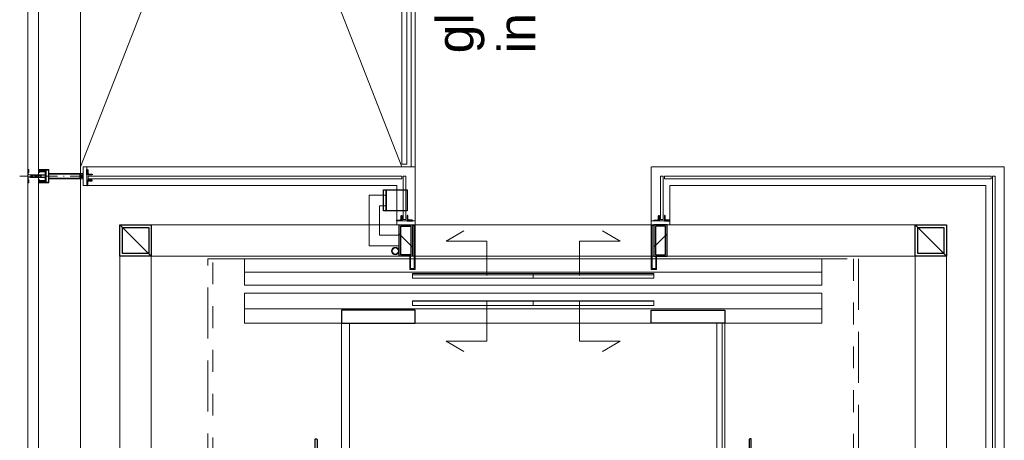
# Model space of a CAD drawing. Header units: millimetres. Extents: x -46954 to 169732, y -26853 to 94136.
# Tile 77 of 174: x -12384 to -8633, y 64591 to 66192. Entities that reach past the tile are written whole.
import ezdxf

# ---------------------------------------------------------------- set-up
doc = ezdxf.new("R2010")
doc.units = ezdxf.units.MM
doc.header["$LTSCALE"] = 400
for name, pattern in [('STYLE_01', [0.416641, 0.208282, -0.208359]), ('STYLE_02', [0.694427, 0.486069, -0.208359]), ('STYLE_15', [0.240945, 0.11811, -0.059055, 0.004724, -0.059055]), ('STYLE_16', [0.177165, 0.11811, -0.059055])]:
    doc.linetypes.add(name, pattern=pattern)
for name, color, linetype, lineweight in [('Dimension', 7, 'Continuous', 9), ('mat-glas-hor', 140, 'Continuous', 15), ('mat-glas-vert', 140, 'Continuous', 15), ('mat-kalkzandsteen', 5, 'Continuous', 25), ('mat-staal', 5, 'Continuous', 25), ('mat-staal_zink', 140, 'Continuous', 15), ('None', 7, 'Continuous', 9), ('Tekst', 140, 'Continuous', 15)]:
    doc.layers.add(name, color=color, linetype=linetype, lineweight=lineweight)
doc.layers.get('Dimension').off()
doc.styles.add('Arial', font='arial.ttf', dxfattribs={"height": 176.388889})

# ---------------------------------------------------------------- blocks, each defined once
blk = doc.blocks.new('*X1386')
at = {"layer": 'None', "lineweight": 5}
blk.add_line((33700, 5910), (33700, 6370), dxfattribs=at)
blk = doc.blocks.new('*X1387')
at = {"layer": 'None', "lineweight": 5}
blk.add_line((33600, 5910), (33600, 6370), dxfattribs=at)
blk = doc.blocks.new('*X1388')
at = {"layer": 'None', "lineweight": 5}
blk.add_line((33700, 6370), (33700, 6830), dxfattribs=at)
blk = doc.blocks.new('*X1389')
at = {"layer": 'None', "lineweight": 5}
blk.add_line((33600, 6370), (33600, 6830), dxfattribs=at)
blk = doc.blocks.new('*X1390')
at = {"layer": 'None', "lineweight": 5}
blk.add_line((33516, 5650), (31916, 5650), dxfattribs=at)
blk = doc.blocks.new('*X696')
at = {"layer": 'None', "lineweight": 9}
blk.add_line((-25, -25), (25, 25), dxfattribs=at)
blk = doc.blocks.new('Kolom [] 120x50')
at = {"layer": 'mat-staal', "lineweight": 25}
for points in [[(-60, 25), (60, 25), (60, -25), (-60, -25)], [(-54, 19), (54, 19), (54, -19), (-54, -19)]]:
    blk.add_lwpolyline(points, close=True, dxfattribs=at)
at = {"layer": 'mat-staal'}
blk.add_blockref('*X696', (0, 0), dxfattribs=at)
blk = doc.blocks.new('*X1392')
at = {"layer": 'None', "lineweight": 9}
blk.add_line((-6, -6), (-2, -2), dxfattribs=at)
blk = doc.blocks.new('*U1393')
at = {"layer": 'None', "color": 92, "linetype": 'Continuous', "lineweight": 25, "flags": 128}
blk.add_lwpolyline([(-6, -6), (-6, 14), (-5, 14, -0.414214), (-3, 12), (-3, 0.5, 0.414214), (0.5, -3), (12, -3, -0.414214), (14, -5), (14, -6)], format="xyb", close=True, dxfattribs=at)
at = {"layer": 'None', "color": 92}
blk.add_blockref('*X1392', (0, 0), dxfattribs=at)
blk = doc.blocks.new('*X1394')
at = {"layer": 'None', "lineweight": 9}
blk.add_line((-6, -6), (-2, -2), dxfattribs=at)
blk = doc.blocks.new('*U1395')
at = {"layer": 'None', "color": 92, "linetype": 'Continuous', "lineweight": 25, "flags": 128}
blk.add_lwpolyline([(-6, -6), (-6, 14), (-5, 14, -0.414214), (-3, 12), (-3, 0.5, 0.414214), (0.5, -3), (12, -3, -0.414214), (14, -5), (14, -6)], format="xyb", close=True, dxfattribs=at)
at = {"layer": 'None', "color": 92}
blk.add_blockref('*X1394', (0, 0), dxfattribs=at)
blk = doc.blocks.new('*X1396')
at = {"layer": 'None', "lineweight": 9}
blk.add_line((-6, -6), (-2, -2), dxfattribs=at)
blk = doc.blocks.new('*U1397')
at = {"layer": 'None', "color": 92, "linetype": 'Continuous', "lineweight": 25, "flags": 128}
blk.add_lwpolyline([(-6, -6), (-6, 14), (-5, 14, -0.414214), (-3, 12), (-3, 0.5, 0.414214), (0.5, -3), (12, -3, -0.414214), (14, -5), (14, -6)], format="xyb", close=True, dxfattribs=at)
at = {"layer": 'None', "color": 92}
blk.add_blockref('*X1396', (0, 0), dxfattribs=at)
blk = doc.blocks.new('*X1398')
at = {"layer": 'None', "lineweight": 9}
blk.add_line((-6, -6), (-2, -2), dxfattribs=at)
blk = doc.blocks.new('*U1399')
at = {"layer": 'None', "color": 92, "linetype": 'Continuous', "lineweight": 25, "flags": 128}
blk.add_lwpolyline([(-6, -6), (-6, 14), (-5, 14, -0.414214), (-3, 12), (-3, 0.5, 0.414214), (0.5, -3), (12, -3, -0.414214), (14, -5), (14, -6)], format="xyb", close=True, dxfattribs=at)
at = {"layer": 'None', "color": 92}
blk.add_blockref('*X1398', (0, 0), dxfattribs=at)
blk = doc.blocks.new('*X1400')
at = {"layer": 'None', "lineweight": 9}
blk.add_line((-6, -6), (-2, -2), dxfattribs=at)
blk = doc.blocks.new('*U1401')
at = {"layer": 'None', "color": 92, "linetype": 'Continuous', "lineweight": 25, "flags": 128}
blk.add_lwpolyline([(-6, -6), (-6, 14), (-5, 14, -0.414214), (-3, 12), (-3, 0.5, 0.414214), (0.5, -3), (12, -3, -0.414214), (14, -5), (14, -6)], format="xyb", close=True, dxfattribs=at)
at = {"layer": 'None', "color": 92}
blk.add_blockref('*X1400', (0, 0), dxfattribs=at)
blk = doc.blocks.new('*X1402')
at = {"layer": 'None', "lineweight": 9}
blk.add_line((-6, -6), (-2, -2), dxfattribs=at)
blk = doc.blocks.new('*U1403')
at = {"layer": 'None', "color": 92, "linetype": 'Continuous', "lineweight": 25, "flags": 128}
blk.add_lwpolyline([(-6, -6), (-6, 14), (-5, 14, -0.414214), (-3, 12), (-3, 0.5, 0.414214), (0.5, -3), (12, -3, -0.414214), (14, -5), (14, -6)], format="xyb", close=True, dxfattribs=at)
at = {"layer": 'None', "color": 92}
blk.add_blockref('*X1402', (0, 0), dxfattribs=at)
blk = doc.blocks.new('*U1404')
at = {"layer": 'None', "color": 8, "linetype": 'Continuous', "lineweight": 5}
for p, q in [((34066.1, 8095), (34086.1, 8085)), ((34086.1, 8095), (34066.1, 8085))]:
    blk.add_line(p, q, dxfattribs=at)
blk.add_lwpolyline([(34086.1, 8095), (34086.1, 8085), (34066.1, 8085), (34066.1, 8095)], close=True, dxfattribs=at)
blk = doc.blocks.new('*U1405')
at = {"layer": 'mat-glas-vert', "lineweight": 15}
blk.add_lwpolyline([(34066, 8065), (34066, 6870.1), (34076, 6870.1), (34076, 8065)], close=True, dxfattribs=at)
at = {"layer": 'mat-staal_zink', "color": 8, "lineweight": 5}
blk.add_lwpolyline([(34041.1, 8070), (34041.1, 8085), (34111.1, 8085), (34111.1, 8070)], close=True, dxfattribs=at)
at = {"layer": 'None', "color": 8, "linetype": 'Continuous', "lineweight": 5}
for p, q in [((34041.1, 8070), (34041.1, 6890.1)), ((34111.1, 6820), (34111.1, 8070))]:
    blk.add_line(p, q, dxfattribs=at)
for points in [[(34071.1, 8095), (34071.1, 8085), (34066.1, 8085), (34066.1, 8095)], [(34081.1, 8095), (34086.1, 8095), (34086.1, 8085), (34081.1, 8085)]]:
    blk.add_lwpolyline(points, close=True, dxfattribs=at)
at = {"layer": 'mat-staal', "xscale": -1, "rotation": 90}
blk.add_blockref('*U1403', (34055.1, 8064), dxfattribs=at)
at = {"layer": 'mat-staal', "rotation": 270}
blk.add_blockref('*U1401', (34087.1, 8064), dxfattribs=at)
at = {"layer": 'None', "color": 7}
blk.add_blockref('*U1404', (0, 0), dxfattribs=at)
blk = doc.blocks.new('*U1406')
at = {"layer": 'mat-glas-hor', "lineweight": 15}
for points in [[(33911.1, 6855.1), (34076.1, 6855.1), (34076.1, 6865.1), (33911.1, 6865.1)], [(33911.1, 5884.9), (34076.1, 5884.9), (34076.1, 5874.9), (33911.1, 5874.9)]]:
    blk.add_lwpolyline(points, close=True, dxfattribs=at)
at = {"layer": 'mat-staal', "lineweight": 25}
blk.add_lwpolyline([(33943.6, 6940.1), (34023.6, 6940.1), (34023.6, 6930.1), (33943.6, 6930.1)], close=True, dxfattribs=at)
at = {"layer": 'mat-staal_zink', "color": 8, "lineweight": 5}
for points in [[(33906.1, 6820.1), (33891.1, 6820.1), (33891.1, 6890.1), (33906.1, 6890.1)], [(33906.1, 5919.9), (33891.1, 5919.9), (33891.1, 5849.9), (33906.1, 5849.9)]]:
    blk.add_lwpolyline(points, close=True, dxfattribs=at)
at = {"layer": 'mat-staal_zink', "lineweight": 15}
for points in [[(33891.1, 6830.1), (33891.1, 6820.1), (33721, 6820.1), (33721, 6840.1), (33771.1, 6840.1)], [(33888.1, 6830.1), (33888.1, 6823.1), (33724, 6823.1), (33724, 6837.1), (33771.1, 6837.1)], [(33891.1, 5909.9), (33891.1, 5919.9), (33721, 5919.9), (33721, 5899.9), (33771.1, 5899.9)], [(33888.1, 5909.9), (33888.1, 5916.9), (33724, 5916.9), (33724, 5902.9), (33771.1, 5902.9)]]:
    blk.add_lwpolyline(points, dxfattribs=at)
at = {"layer": 'None', "color": 140, "linetype": 'Continuous', "lineweight": 15}
for p, q in [((34003.6, 6995.1), (33811.1, 6995.1)), ((33811.1, 6995.1), (33811.1, 6880.1)), ((34003.6, 6930.1), (34003.6, 6995.1)), ((33963.6, 6955.1), (33851.1, 6955.1)), ((33851.1, 6955.1), (33851.1, 6880.1)), ((33963.6, 6930.1), (33963.6, 6955.1)), ((34003.6, 6930.1), (33963.6, 6930.1)), ((33811.1, 6880.1), (33851.1, 6880.1))]:
    blk.add_line(p, q, dxfattribs=at)
at = {"layer": 'None', "color": 8, "linetype": 'Continuous', "lineweight": 5}
for p, q in [((34041, 6890.1), (33906.1, 6890.1)), ((33906.1, 6820), (34111.1, 6820)), ((33906.1, 5920), (34111.1, 5920)), ((34041.1, 5919.9), (34111.1, 5919.9)), ((34041.1, 5849.9), (33906.1, 5849.9))]:
    blk.add_line(p, q, dxfattribs=at)
at = {"layer": 'None', "color": 8, "linetype": 'STYLE_01', "lineweight": 5}
blk.add_line((33891.1, 6830.1), (33891.1, 5909.9), dxfattribs=at)
at = {"layer": 'None', "color": 92, "linetype": 'STYLE_01', "lineweight": 25}
blk.add_lwpolyline([(33943.6, 6930.1), (34023.6, 6930.1), (34023.6, 6850.1), (33943.6, 6850.1)], close=True, dxfattribs=at)
at = {"layer": 'None', "color": 8, "lineweight": 5, "flags": 128}
for points in [[(33771, 6820.1), (34111.1, 6820.1)], [(34111.1, 5919.9), (33771, 5919.9), (33771, 6820.1)]]:
    blk.add_lwpolyline(points, dxfattribs=at)
at = {"layer": 'None', "color": 140, "linetype": 'Continuous', "lineweight": 15}
for radius in [15, 12]:
    blk.add_circle((33791.1, 6895.1), radius, dxfattribs=at)
at = {"layer": 'Dimension', "color": 7}
blk.add_blockref('Kolom [] 120x50', (33831.1, 6855.1), dxfattribs=at)
at = {"layer": 'Dimension', "color": 7, "xscale": -1, "rotation": 180}
blk.add_blockref('Kolom [] 120x50', (33831.1, 5884.9), dxfattribs=at)
at = {"layer": 'mat-staal'}
for name, p in [('*U1393', (33912.1, 6876.1)), ('*U1399', (33912.1, 5895.9))]:
    blk.add_blockref(name, p, dxfattribs=at)
at = {"layer": 'mat-staal', "xscale": -1, "rotation": 180}
for name, p in [('*U1395', (33912.1, 6844.1)), ('*U1397', (33912.1, 5863.9))]:
    blk.add_blockref(name, p, dxfattribs=at)
at = {"layer": 'None', "color": 7}
blk.add_blockref('*U1405', (0, 0), dxfattribs=at)
blk = doc.blocks.new('*X698')
at = {"layer": 'None', "lineweight": 9}
blk.add_line((-60, -60), (60, 60), dxfattribs=at)
blk = doc.blocks.new('Kolom [] 120')
at = {"layer": 'mat-staal', "lineweight": 25}
for points in [[(-60, 60), (60, 60), (60, -60), (-60, -60)], [(-50, 50), (50, 50), (50, -50), (-50, -50)]]:
    blk.add_lwpolyline(points, close=True, dxfattribs=at)
at = {"layer": 'mat-staal'}
blk.add_blockref('*X698', (0, 0), dxfattribs=at)
blk = doc.blocks.new('*X1409')
at = {"layer": 'None', "lineweight": 9}
blk.add_line((-17.8, -17.8), (-9.4, -9.4), dxfattribs=at)
blk = doc.blocks.new('*U1410')
at = {"layer": 'None', "color": 92, "linetype": 'Continuous', "lineweight": 25, "flags": 128}
blk.add_lwpolyline([(-17.8, -22.8), (-17.8, 52.2), (-13.8, 52.2, -0.414214), (-9.8, 48.2), (-9.8, -6.8, 0.414214), (-1.8, -14.8), (43.2, -14.8, -0.414214), (47.2, -18.8), (47.2, -22.8)], format="xyb", close=True, dxfattribs=at)
at = {"layer": 'None', "color": 92}
blk.add_blockref('*X1409', (0, 0), dxfattribs=at)
blk = doc.blocks.new('*U1413')
at = {"layer": 'mat-staal', "xscale": -1, "rotation": 270}
blk.add_blockref('*U1410', (33023.8, 5556.8), dxfattribs=at)
blk = doc.blocks.new('*U1414')
at = {"layer": 'mat-staal'}
blk.add_blockref('*U1413', (0, 0), dxfattribs=at)
blk = doc.blocks.new('*X1428')
at = {"layer": 'None', "lineweight": 9}
blk.add_line((-17.8, -17.8), (-9.4, -9.4), dxfattribs=at)
blk = doc.blocks.new('*U1429')
at = {"layer": 'None', "color": 92, "linetype": 'Continuous', "lineweight": 25, "flags": 128}
blk.add_lwpolyline([(-17.8, -22.8), (-17.8, 52.2), (-13.8, 52.2, -0.414214), (-9.8, 48.2), (-9.8, -6.8, 0.414214), (-1.8, -14.8), (43.2, -14.8, -0.414214), (47.2, -18.8), (47.2, -22.8)], format="xyb", close=True, dxfattribs=at)
at = {"layer": 'None', "color": 92}
blk.add_blockref('*X1428', (0, 0), dxfattribs=at)
blk = doc.blocks.new('*U1432')
at = {"layer": 'mat-staal', "rotation": 270}
blk.add_blockref('*U1429', (33023.8, 7183.2), dxfattribs=at)
blk = doc.blocks.new('*U1433')
at = {"layer": 'mat-staal'}
blk.add_blockref('*U1432', (0, 0), dxfattribs=at)
blk = doc.blocks.new('*U1434')
at = {"layer": 'mat-staal'}
for name in ['*U1433', '*U1414']:
    blk.add_blockref(name, (0, 0), dxfattribs=at)
blk = doc.blocks.new('*U1435')
at = {"layer": 'mat-glas-hor', "lineweight": 15}
for points in [[(31916, 7070), (33516, 7070), (33516, 7100), (31916, 7100)], [(34121.1, 6870), (37231.1, 6870), (37231.1, 6852), (34121.1, 6852)], [(33583.8, 6830), (33583.8, 6370), (33601.8, 6370), (33601.8, 6830)], [(33688.1, 6830), (33688.1, 6370), (33706.1, 6370), (33706.1, 6830)], [(33583.8, 5910), (33583.8, 6370), (33601.8, 6370), (33601.8, 5910)], [(33688.1, 5910), (33688.1, 6370), (33706.1, 6370), (33706.1, 5910)], [(31916, 5670), (33516, 5670), (33516, 5640), (31916, 5640)]]:
    blk.add_lwpolyline(points, close=True, dxfattribs=at)
at = {"layer": 'mat-glas-hor', "color": 140, "lineweight": 15}
for points in [[(34066.1, 4625), (34066.1, 5869.9), (34076.1, 5869.9), (34076.1, 4625)], [(34076.1, 4620), (32538.6, 4620), (32538.6, 4610), (34076.1, 4610)]]:
    blk.add_lwpolyline(points, close=True, dxfattribs=at)
at = {"layer": 'mat-staal', "color": 8, "lineweight": 5}
blk.add_lwpolyline([(33516, 5270), (33631, 5270), (33631, 7470), (33516, 7470)], close=True, dxfattribs=at)
at = {"layer": 'mat-staal', "color": 43, "lineweight": 9}
for points in [[(33571, 5270), (33631, 5270), (33631, 7470), (33571, 7470)], [(33661, 5270), (33711, 5270), (33711, 7470), (33661, 7470)]]:
    blk.add_lwpolyline(points, close=True, dxfattribs=at)
at = {"layer": 'None', "color": 43, "linetype": 'Continuous', "lineweight": 9}
blk.add_line((34111.1, 6835), (37241.1, 6835), dxfattribs=at)
at = {"layer": 'None', "color": 8, "linetype": 'Continuous', "lineweight": 5}
for p, q in [((34111.1, 6820), (37241.1, 6821)), ((34111.1, 5919), (34111.1, 4575)), ((34041.1, 4645), (34041.1, 5849)), ((34041.1, 4645), (29081.1, 4645)), ((29081.1, 4575), (34111.1, 4575))]:
    blk.add_line(p, q, dxfattribs=at)
at = {"layer": 'None', "color": 43, "linetype": 'Continuous', "lineweight": 9, "flags": 128}
for points in [[(29683.1, 4795), (29683.1, 7945), (33891.1, 7945), (33891.1, 4795)], [(33771.1, 4915), (33771.1, 7825), (29803.1, 7825), (29803.1, 4915)]]:
    blk.add_lwpolyline(points, close=True, dxfattribs=at)
at = {"layer": 'None', "color": 43, "linetype": 'STYLE_02', "lineweight": 9}
blk.add_lwpolyline([(31791.1, 7610), (33761.1, 7610), (33761.1, 5130), (31791.1, 5130)], close=True, dxfattribs=at)
at = {"layer": 'None', "color": 8, "linetype": 'STYLE_01', "lineweight": 5}
blk.add_lwpolyline([(31831.1, 7590), (33761.1, 7590), (33761.1, 5150), (31831.1, 5150)], close=True, dxfattribs=at)
at = {"layer": 'None', "color": 8, "linetype": 'Continuous', "lineweight": 5}
blk.add_lwpolyline([(33661, 5270), (33761, 5270), (33761, 7470), (33661, 7470)], close=True, dxfattribs=at)
at = {"layer": 'None', "color": 92, "lineweight": 25}
for points in [[(33516, 7100), (33516, 6820), (33566, 6820), (33566, 7100)], [(33516, 5640), (33516, 5920), (33566, 5920), (33566, 5640)]]:
    blk.add_lwpolyline(points, close=True, dxfattribs=at)
at = {"layer": 'None', "lineweight": 9}
for points in [[(33597.4, 6546.7), (33447.6, 6546.7), (33447.6, 6701.6), (33408.8, 6634.5)], [(33697.8, 6546.7), (33829.1, 6546.7), (33829.1, 6701.6), (33867.8, 6634.5)], [(33597.4, 6193.3), (33447.6, 6193.3), (33447.6, 6038.4), (33408.8, 6105.5)], [(33697.8, 6193.3), (33829.1, 6193.3), (33829.1, 6038.4), (33867.8, 6105.5)]]:
    blk.add_lwpolyline(points, dxfattribs=at)
at = {"layer": 'mat-glas-hor'}
for name in ['*X1389', '*X1388', '*X1387', '*X1386', '*X1390']:
    blk.add_blockref(name, (0, 0), dxfattribs=at)
at = {"layer": 'mat-staal', "color": 7}
for p in [(33831.1, 7885), (33831.1, 4855)]:
    blk.add_blockref('Kolom [] 120', p, dxfattribs=at)
at = {"layer": 'None', "color": 7}
for name in ['*U1406', '*U1434']:
    blk.add_blockref(name, (0, 0), dxfattribs=at)
blk = doc.blocks.new('*U382')
at = {"layer": 'None', "color": 8, "lineweight": 5, "flags": 128}
for points in [[(-5, -154.3), (-5, -154.3, 0.414214), (-5.5, -154.8), (-5.5, -172.5), (-5.5, -172.5, 0.414214), (-5, -173), (-4, -173), (-4, -173, 0.414214), (-3.5, -172.5), (-3.5, -172.5, 0.414214), (-4, -172), (-4.5, -172), (-4.5, -168.8), (-4.5, -168.8, -0.414214), (-4, -168.3), (-2.7, -168.3), (-2.7, -168.3, 0.221695), (-1.9, -167.9), (-0.8, -166.5), (-0.8, -166.5, -0.466308), (0.8, -166.5), (2, -167.9), (2, -167.9, 0.221695), (2.7, -168.3), (4, -168.3), (4, -168.3, -0.414214), (4.5, -168.8), (4.5, -172), (4, -172), (4, -172, 0.414214), (3.5, -172.5), (3.5, -172.5, 0.414214), (4, -173), (5, -173), (5, -173, 0.414214), (5.5, -172.5), (5.5, -154.8), (5.5, -154.8, 0.414214), (5, -154.3), (4.7, -154.3), (4.7, -155), (4.7, -155, -0.414214), (4.4, -155.3), (4.1, -155.3), (4.1, -155.3, -0.414214), (3.3, -154.5), (3.3, -150.6), (3.3, -150.6, -0.414214), (4.1, -149.8), (4.4, -149.8), (4.4, -149.8, -0.414214), (4.7, -150.1), (4.7, -150.8), (5, -150.8), (5, -150.8, 0.414214), (5.5, -150.3), (5.5, -137.6), (5.5, -137.6, 0.351868), (5.3, -137.3), (5.3, -137.3, 0.351868), (4.9, -137.5), (4.1, -139.2), (4.1, -139.2, 0.314902), (4.2, -139.4), (4.5, -139.7), (4.5, -139.7, -0.198912), (4.5, -139.9), (4.5, -140.1), (4.5, -140.1, -0.198912), (4.5, -140.3), (4.2, -140.6), (4.2, -140.6, 0.414214), (4.2, -140.8), (4.5, -141.1), (4.5, -141.1, -0.198912), (4.5, -141.3), (4.5, -141.5), (4.5, -141.5, -0.198912), (4.5, -141.7), (4.2, -142), (4.2, -142, 0.414214), (4.2, -142.2), (4.5, -142.5), (4.5, -142.5, -0.198912), (4.5, -142.7), (4.5, -143.2), (4.5, -143.2, -0.087489), (4.5, -143.3), (4.2, -144.1), (4.2, -148.5), (4.2, -148.5, -0.414214), (3.9, -148.8), (-3.9, -148.8), (-3.9, -148.8, -0.414214), (-4.2, -148.5), (-4.2, -144.1), (-4.5, -143.3), (-4.5, -143.3, -0.087489), (-4.5, -143.2), (-4.5, -142.7), (-4.5, -142.7, -0.198912), (-4.4, -142.5), (-4.1, -142.2), (-4.1, -142.2, 0.414214), (-4.1, -142), (-4.4, -141.7), (-4.4, -141.7, -0.198912), (-4.5, -141.5), (-4.5, -141.3), (-4.5, -141.3, -0.198912), (-4.4, -141.1), (-4.1, -140.8), (-4.1, -140.8, 0.414214), (-4.1, -140.6), (-4.4, -140.3), (-4.4, -140.3, -0.198912), (-4.5, -140.1), (-4.5, -139.9), (-4.5, -139.9, -0.198912), (-4.4, -139.7), (-4.1, -139.4), (-4.1, -139.4, 0.314902), (-4.1, -139.2), (-4.9, -137.5), (-4.9, -137.5, 0.351868), (-5.3, -137.3), (-5.3, -137.3, 0.351868), (-5.5, -137.6), (-5.5, -150.3), (-5.5, -150.3, 0.414214), (-5, -150.8), (-4.7, -150.8), (-4.7, -150.1), (-4.7, -150.1, -0.414214), (-4.4, -149.8), (-4.1, -149.8), (-4.1, -149.8, -0.414214), (-3.3, -150.6), (-3.3, -154.5), (-3.3, -154.5, -0.414214), (-4.1, -155.3), (-4.4, -155.3), (-4.4, -155.3, -0.414214), (-4.7, -155), (-4.7, -154.3)], [(-1.8, -149.8, 0.414214), (-2.3, -150.3), (-2.3, -155.1), (-2.3, -155.1, 0.414214), (-2.1, -155.3), (2.1, -155.3), (2.1, -155.3, 0.414214), (2.3, -155.1), (2.3, -150.3), (2.3, -150.3, 0.414214), (1.8, -149.8), (-1.8, -149.8)], [(-4.5, -161.7, -0.414214), (-4, -161.2), (-2.7, -161.2), (-2.7, -161.2, 0.414214), (-2.5, -161), (-2.5, -160.4), (-2.5, -160.4, 0.414214), (-2.7, -160.2), (-4, -160.2), (-4, -160.2, -0.414214), (-4.5, -159.7), (-4.5, -156.8), (-4.5, -156.8, -0.414214), (-4, -156.3), (4, -156.3), (4, -156.3, -0.414214), (4.5, -156.8), (4.5, -159.7), (4.5, -159.7, -0.414214), (4, -160.2), (2.7, -160.2), (2.7, -160.2, 0.414214), (2.5, -160.4), (2.5, -161), (2.5, -161, 0.414214), (2.7, -161.2), (4, -161.2), (4, -161.2, -0.414214), (4.5, -161.7), (4.5, -166.8), (4.5, -166.8, -0.414214), (4, -167.3), (3, -167.3), (3, -167.3, -0.221695), (2.6, -167.1), (1.5, -165.9), (1.5, -165.9, 0.466308), (-1.5, -165.9), (-2.6, -167.1), (-2.6, -167.1, -0.221695), (-2.9, -167.3), (-4, -167.3), (-4, -167.3, -0.414214), (-4.5, -166.8), (-4.5, -161.7)]]:
    blk.add_lwpolyline(points, format="xyb", close=True, dxfattribs=at)
blk = doc.blocks.new('*U383')
at = {"layer": 'None', "color": 8, "lineweight": 5, "flags": 128}
for points in [[(-13.5, -182.8), (-13.5, -181.9), (-14.5, -181.1), (-14.5, -181.1, 0.36397), (-14.9, -181.1), (-14.9, -181.1), (-15.4, -181.5), (-15.4, -181.5, -0.36397), (-15.8, -181.5), (-15.8, -181.5), (-16.3, -181.1), (-16.3, -181.1, 0.36397), (-16.7, -181.1), (-16.7, -181.1), (-17.2, -181.5), (-17.2, -181.5, -0.36397), (-17.6, -181.5), (-17.6, -181.5), (-18.1, -181.1), (-18.1, -181.1, 0.36397), (-18.5, -181.1), (-18.5, -181.1), (-19, -181.5), (-19, -181.5, -0.36397), (-19.4, -181.5), (-19.4, -181.5), (-19.9, -181.1), (-19.9, -181.1, 0.36397), (-20.3, -181.1), (-20.3, -181.1), (-20.8, -181.5), (-20.8, -181.5, -0.36397), (-21.2, -181.5), (-21.2, -181.5), (-21.7, -181.1), (-21.7, -181.1, 0.36397), (-22.1, -181.1), (-22.1, -181.1), (-22.4, -181.3), (-23.2, -181.3), (-23.5, -181.1), (-23.5, -181.1, 0.36397), (-23.9, -181.1), (-23.9, -181.1), (-24.2, -181.3), (-24.5, -181.3), (-24.5, -181.3, -0.267949), (-24.8, -181.2), (-24.8, -181.2), (-24.9, -180.9), (-24.9, -180.9, 0.339454), (-25.3, -180.7), (-25.3, -180.7, 0.339454), (-25.5, -181), (-25.5, -181), (-25.5, -184.4), (-25.5, -184.4, 0.414214), (-25.2, -184.7), (-25.2, -184.7), (-24.3, -184.7), (-24.3, -184.7, 0.414214), (-24, -184.4), (-24, -184.4), (-24, -182.7), (-24, -182.7, 0.236068), (-24.1, -182.5), (-24.1, -182.5), (-24.1, -182.5, -0.548276), (-24, -182.2), (-24, -182.2, -0.548276), (-23.8, -182.4), (-23.8, -182.4), (-23.8, -182.4, 0.250388), (-23.6, -182.3), (-23.6, -182.3), (-22.8, -182.3), (-22.8, -182.3, -0.414214), (-22.5, -182.6), (-22.5, -182.6), (-22.5, -183.3), (-22.5, -183.3, 0.414214), (-22.2, -183.6), (-22.2, -183.6), (-22, -183.6), (-22, -183.6, 0.131652), (-21.8, -183.5), (-21.8, -183.5), (-20.5, -182.8), (-13.5, -182.8)], [(-6, -180.7), (-6, -180.7, -0.388879), (-8.7, -183.2), (-8.7, -183.2), (-20.4, -183.2), (-21.6, -183.9), (-22.9, -183.9), (-22.9, -182.7), (-23.8, -182.7), (-23.8, -184.8), (23.8, -184.8), (23.8, -182.7), (22.9, -182.7), (22.9, -183.9), (21.7, -183.9), (20.4, -183.2), (8.7, -183.2), (8.7, -183.2, -0.388879), (6, -180.7), (6, -180.7), (5.3, -173.2), (2.5, -173.2), (2.5, -171.2), (-2.5, -171.2), (-2.5, -173.2), (-5.3, -173.2), (-6, -180.7)], [(13.5, -182.8), (13.5, -181.9), (14.5, -181.1), (14.5, -181.1, -0.36397), (14.9, -181.1), (14.9, -181.1), (15.4, -181.5), (15.4, -181.5, 0.36397), (15.8, -181.5), (15.8, -181.5), (16.3, -181.1), (16.3, -181.1, -0.36397), (16.7, -181.1), (16.7, -181.1), (17.2, -181.5), (17.2, -181.5, 0.36397), (17.6, -181.5), (17.6, -181.5), (18.1, -181.1), (18.1, -181.1, -0.36397), (18.5, -181.1), (18.5, -181.1), (19, -181.5), (19, -181.5, 0.36397), (19.4, -181.5), (19.4, -181.5), (19.9, -181.1), (19.9, -181.1, -0.36397), (20.3, -181.1), (20.3, -181.1), (20.8, -181.5), (20.8, -181.5, 0.36397), (21.2, -181.5), (21.2, -181.5), (21.7, -181.1), (21.7, -181.1, -0.36397), (22.1, -181.1), (22.1, -181.1), (22.4, -181.3), (23.2, -181.3), (23.5, -181.1), (23.5, -181.1, -0.36397), (23.9, -181.1), (23.9, -181.1), (24.2, -181.3), (24.5, -181.3), (24.5, -181.3, 0.267949), (24.8, -181.2), (24.8, -181.2), (25, -180.9), (25, -180.9, -0.339454), (25.3, -180.7), (25.3, -180.7, -0.339454), (25.5, -181), (25.5, -181), (25.5, -184.4), (25.5, -184.4, -0.414214), (25.2, -184.7), (25.2, -184.7), (24.3, -184.7), (24.3, -184.7, -0.414214), (24, -184.4), (24, -184.4), (24, -182.7), (24, -182.7, -0.236068), (24.1, -182.5), (24.1, -182.5), (24.1, -182.5, 0.548276), (24.1, -182.2), (24.1, -182.2, 0.548276), (23.9, -182.4), (23.9, -182.4), (23.9, -182.4, -0.250388), (23.6, -182.3), (23.6, -182.3), (22.8, -182.3), (22.8, -182.3, 0.414214), (22.5, -182.6), (22.5, -182.6), (22.5, -183.3), (22.5, -183.3, -0.414214), (22.2, -183.6), (22.2, -183.6), (22, -183.6), (22, -183.6, -0.131652), (21.8, -183.5), (21.8, -183.5), (20.5, -182.8), (13.5, -182.8)]]:
    blk.add_lwpolyline(points, format="xyb", close=True, dxfattribs=at)
blk = doc.blocks.new('verticale stijl 150x50 UV')
at = {"layer": 'None', "color": 8, "linetype": 'STYLE_15', "lineweight": 5}
blk.add_line((0, -216), (0, 35), dxfattribs=at)
at = {"layer": 'None', "color": 8, "lineweight": 5}
for p, q in [((-25.6, -142.7), (-25.6, -142.7)), ((-25.6, -144.4), (-25.6, -144.4)), ((-24.8, -133.4), (-24.8, -133.4)), ((-24.8, -134.2), (-24.8, -134.2)), ((-24.8, -135), (-24.8, -135)), ((-24.8, -135.8), (-24.8, -135.8)), ((-24.8, -136.6), (-24.8, -136.6)), ((-24.8, -137.4), (-24.8, -137.4)), ((-24.8, -138.3), (-24.8, -138.3)), ((-24.8, -139.1), (-24.8, -139.1)), ((-24.8, -139.9), (-24.8, -139.9)), ((-24.8, -140.7), (-24.8, -140.7)), ((-24.8, -141.5), (-24.8, -141.5)), ((-24.8, -142.3), (-24.8, -142.3)), ((-24.8, -143.1), (-24.8, -143.1)), ((-24.8, -144.8), (-24.8, -144.8)), ((-24, -133), (-24, -133)), ((-24, -133.8), (-24, -133.8)), ((-24, -134.6), (-24, -134.6)), ((-24, -135.4), (-24, -135.4)), ((-24, -136.2), (-24, -136.2)), ((-24, -137), (-24, -137)), ((-24, -137.9), (-24, -137.9)), ((-24, -138.7), (-24, -138.7)), ((-24, -139.5), (-24, -139.5)), ((-24, -140.3), (-24, -140.3)), ((-24, -141.1), (-24, -141.1)), ((-24, -141.9), (-24, -141.9)), ((-24, -142.7), (-24, -142.7)), ((-24, -144.4), (-24, -144.4)), ((-23.2, -133.4), (-23.2, -133.4)), ((-23.2, -134.2), (-23.2, -134.2)), ((-23.2, -135), (-23.2, -135)), ((-23.2, -135.8), (-23.2, -135.8)), ((-23.2, -136.6), (-23.2, -136.6)), ((-23.2, -137.4), (-23.2, -137.4)), ((-23.2, -138.3), (-23.2, -138.3)), ((-23.2, -139.1), (-23.2, -139.1)), ((-23.2, -139.9), (-23.2, -139.9)), ((-23.2, -140.7), (-23.2, -140.7)), ((-23.2, -141.5), (-23.2, -141.5)), ((-23.2, -144.8), (-23.2, -144.8)), ((-22.4, -133), (-22.4, -133)), ((-22.4, -133.8), (-22.4, -133.8)), ((-22.4, -134.6), (-22.4, -134.6)), ((-22.4, -140.3), (-22.4, -140.3)), ((-22.4, -141.1), (-22.4, -141.1)), ((-22.4, -144.4), (-22.4, -144.4)), ((-21.6, -126.9), (-21.6, -126.9)), ((-21.6, -127.7), (-21.6, -127.7)), ((-21.6, -128.5), (-21.6, -128.5)), ((-21.6, -129.3), (-21.6, -129.3)), ((-21.6, -130.1), (-21.6, -130.1)), ((-21.6, -130.9), (-21.6, -130.9)), ((-21.6, -131.8), (-21.6, -131.8)), ((-21.6, -132.6), (-21.6, -132.6)), ((-21.6, -133.4), (-21.6, -133.4)), ((-21.6, -134.2), (-21.6, -134.2)), ((-21.6, -135), (-21.6, -135)), ((-21.6, -139.9), (-21.6, -139.9)), ((-21.6, -140.7), (-21.6, -140.7)), ((-21.6, -141.5), (-21.6, -141.5)), ((-21.6, -144.8), (-21.6, -144.8)), ((-20.7, -126.5), (-20.7, -126.5)), ((-20.7, -128.9), (-20.7, -128.9)), ((-20.7, -129.7), (-20.7, -129.7)), ((-20.7, -130.5), (-20.7, -130.5)), ((-20.7, -131.4), (-20.7, -131.4)), ((-20.7, -132.2), (-20.7, -132.2)), ((-20.7, -133), (-20.7, -133)), ((-20.7, -133.8), (-20.7, -133.8)), ((-20.7, -134.6), (-20.7, -134.6)), ((-20.7, -135.4), (-20.7, -135.4)), ((-20.7, -136.2), (-20.7, -136.2)), ((-20.7, -137), (-20.7, -137)), ((-20.7, -137.9), (-20.7, -137.9)), ((-20.7, -138.7), (-20.7, -138.7)), ((-20.7, -139.5), (-20.7, -139.5)), ((-20.7, -140.3), (-20.7, -140.3)), ((-20.7, -141.1), (-20.7, -141.1)), ((-20.7, -144.4), (-20.7, -144.4)), ((-19.9, -126.1), (-19.9, -126.1)), ((-19.9, -130.1), (-19.9, -130.1)), ((-19.9, -130.9), (-19.9, -130.9)), ((-19.9, -131.8), (-19.9, -131.8)), ((-19.9, -132.6), (-19.9, -132.6)), ((-19.9, -133.4), (-19.9, -133.4)), ((-19.9, -134.2), (-19.9, -134.2)), ((-19.9, -135), (-19.9, -135)), ((-19.9, -135.8), (-19.9, -135.8)), ((-19.9, -136.6), (-19.9, -136.6)), ((-19.9, -137.4), (-19.9, -137.4)), ((-19.9, -138.3), (-19.9, -138.3)), ((-19.9, -139.1), (-19.9, -139.1)), ((-19.9, -139.9), (-19.9, -139.9)), ((-19.9, -140.7), (-19.9, -140.7)), ((-19.9, -141.5), (-19.9, -141.5)), ((-19.9, -142.3), (-19.9, -142.3)), ((-19.9, -143.1), (-19.9, -143.1)), ((-19.9, -143.9), (-19.9, -143.9)), ((-19.1, -126.5), (-19.1, -126.5)), ((-19.1, -127.3), (-19.1, -127.3)), ((-19.1, -128.9), (-19.1, -128.9)), ((-19.1, -129.7), (-19.1, -129.7)), ((-19.1, -130.5), (-19.1, -130.5)), ((-19.1, -131.4), (-19.1, -131.4)), ((-19.1, -132.2), (-19.1, -132.2)), ((-19.1, -133), (-19.1, -133)), ((-19.1, -133.8), (-19.1, -133.8)), ((-19.1, -134.6), (-19.1, -134.6)), ((-19.1, -140.3), (-19.1, -140.3)), ((-19.1, -141.1), (-19.1, -141.1)), ((-19.1, -141.9), (-19.1, -141.9)), ((-18.3, -127.7), (-18.3, -127.7)), ((-18.3, -128.5), (-18.3, -128.5)), ((-18.3, -129.3), (-18.3, -129.3)), ((-18.3, -133.4), (-18.3, -133.4)), ((-18.3, -134.2), (-18.3, -134.2)), ((-18.3, -135), (-18.3, -135)), ((-18.3, -139.9), (-18.3, -139.9)), ((-18.3, -140.7), (-18.3, -140.7)), ((-18.3, -141.5), (-18.3, -141.5)), ((-18.3, -142.3), (-18.3, -142.3)), ((-17.5, -133), (-17.5, -133)), ((-17.5, -133.8), (-17.5, -133.8)), ((-17.5, -134.6), (-17.5, -134.6)), ((-17.5, -135.4), (-17.5, -135.4)), ((-17.5, -136.2), (-17.5, -136.2)), ((-17.5, -137), (-17.5, -137)), ((-17.5, -137.9), (-17.5, -137.9)), ((-17.5, -138.7), (-17.5, -138.7)), ((-17.5, -139.5), (-17.5, -139.5)), ((-17.5, -140.3), (-17.5, -140.3)), ((-17.5, -141.1), (-17.5, -141.1)), ((-17.5, -141.9), (-17.5, -141.9)), ((-17.5, -142.7), (-17.5, -142.7)), ((-16.7, -133.4), (-16.7, -133.4)), ((-16.7, -134.2), (-16.7, -134.2)), ((-16.7, -135), (-16.7, -135)), ((-16.7, -135.8), (-16.7, -135.8)), ((-16.7, -136.6), (-16.7, -136.6)), ((-16.7, -137.4), (-16.7, -137.4)), ((-16.7, -138.3), (-16.7, -138.3)), ((-16.7, -139.1), (-16.7, -139.1)), ((-16.7, -139.9), (-16.7, -139.9)), ((-16.7, -140.7), (-16.7, -140.7)), ((-16.7, -141.5), (-16.7, -141.5)), ((-16.7, -142.3), (-16.7, -142.3)), ((-16.7, -143.1), (-16.7, -143.1)), ((-15.9, -141.1), (-15.9, -141.1)), ((-15.9, -141.9), (-15.9, -141.9)), ((-15.9, -142.7), (-15.9, -142.7)), ((-15.9, -144.4), (-15.9, -144.4)), ((-15.1, -142.3), (-15.1, -142.3)), ((-15.1, -143.1), (-15.1, -143.1)), ((-15.1, -143.9), (-15.1, -143.9)), ((-15.1, -144.8), (-15.1, -144.8)), ((-14.2, -141.9), (-14.2, -141.9)), ((-14.2, -142.7), (-14.2, -142.7)), ((-14.2, -143.5), (-14.2, -143.5)), ((-14.2, -144.4), (-14.2, -144.4)), ((-13.4, -143.1), (-13.4, -143.1)), ((-13.4, -143.9), (-13.4, -143.9))]:
    blk.add_line(p, q, dxfattribs=at)
at = {"layer": 'None', "color": 8, "linetype": 'STYLE_16', "lineweight": 5}
for p, q in [((-2.2, -155.1), (0, -154.5)), ((-2.2, -156.7), (-2.2, -155.1)), ((-1.5, -156.9), (-1.5, -155)), ((-1, -157), (-1, -155.1)), ((2.3, -155.1), (0, -154.5)), ((1, -157), (1, -155.1)), ((1.5, -156.9), (1.5, -155)), ((2.3, -156.7), (2.3, -155.1))]:
    blk.add_line(p, q, dxfattribs=at)
at = {"layer": 'None', "color": 8, "linetype": 'Continuous', "lineweight": 5, "flags": 128}
for points in [[(-10, 15.4), (10, 15.4), (10, -104.8), (25, -104.8), (25, -116.8), (-25, -116.8), (-25, -104.8), (-10, -104.8)], [(-8, 13.4), (-8, -104.8), (8, -104.8), (8, 13.4)], [(8, -106.8), (-8, -106.8), (-23, -106.8), (-23, -114.8), (23, -114.8), (23, -106.8)]]:
    blk.add_lwpolyline(points, close=True, dxfattribs=at)
at = {"layer": 'None', "color": 8, "lineweight": 5, "flags": 128}
for points in [[(-14.8, -144.8), (-14.8, -144.8, 0.390793), (-13.2, -143.5), (-13.2, -143.5, 0.390793), (-14.4, -141.8), (-14.4, -141.8, -0.352623), (-16, -139.9), (-16, -133.1), (-16, -133.1, 0.414214), (-16.3, -132.8), (-17.6, -132.8), (-18.1, -133), (-18.1, -133, -0.520293), (-18.3, -132.8), (-18.3, -130.1), (-18.2, -130), (-18.2, -128), (-18.2, -128, -0.577863), (-18.1, -127.7), (-18, -127.7), (-18, -127.7, 0.366605), (-17.7, -127.5), (-17.7, -127.5, 0.366605), (-17.9, -127.1), (-17.9, -127.1, -0.130834), (-19.2, -126.1), (-19.2, -126.1, 0.439074), (-20.7, -126.1), (-20.7, -126.1, -0.133252), (-22, -127.1), (-22, -127.1, 0.366605), (-22.2, -127.5), (-22.2, -127.5, 0.366605), (-21.9, -127.7), (-21.8, -127.7), (-21.8, -127.7, -0.577455), (-21.8, -128), (-21.8, -130), (-21.6, -130.1), (-21.6, -132.8), (-21.6, -132.8, -0.52048), (-21.9, -133), (-22.4, -132.8), (-24.7, -132.8), (-24.7, -132.8, 0.414214), (-25, -133.1), (-25, -140.9), (-25, -140.9, -0.255976), (-25.9, -142.6), (-25.9, -142.6, 0.749676), (-25.3, -144.8), (-21.2, -144.8), (-21.2, -144.8, 0.414214), (-19.2, -142.8), (-19.2, -142.8, -0.402808), (-18.7, -142.3), (-18.7, -142.3, -0.402808), (-18.2, -142.8), (-18.2, -142.8, 0.233259), (-18, -143.1), (-14.6, -143.6), (-14.6, -143.6, -0.419014), (-14.5, -143.7), (-14.5, -143.7, -0.419014), (-14.6, -143.8), (-16, -143.8), (-16, -143.8, 0.414214), (-16.5, -144.3), (-16.5, -144.3, 0.414214), (-16, -144.8)], [(-23.2, -141.6), (-23.2, -141.6, 0.418874), (-23.7, -142.1), (-23.7, -142.1, -0.396568), (-25.3, -143.4), (-25.3, -143.4, 0.437017), (-25.7, -143.7), (-25.7, -143.7, 0.437017), (-25.4, -144), (-21.9, -144), (-21.9, -144, 0.263556), (-20.2, -143), (-20.2, -143, 0.552342), (-20.8, -141.8)], [(25, -132.6), (25, -116.8), (23.1, -116.8), (-23.1, -116.8), (-25, -116.8), (-25, -132.6), (-22.1, -132.6), (-22.1, -128), (-22.6, -128), (-22.6, -126.6), (-22.1, -126.6), (-22.1, -124.7), (-21.9, -124.5), (-21.9, -120.3), (-21.9, -120.3, -0.414214), (-20.2, -118.6), (-20.1, -118.6), (-20.1, -118.6, -0.414214), (-18.4, -120.3), (-18.4, -124.5), (-18.2, -124.7), (-18.2, -126.6), (-17.7, -126.6), (-17.7, -128), (-18.2, -128), (-18.2, -132.6), (-16.3, -132.6), (-16.3, -119.8), (-16.3, -119.8, -0.414214), (-15.1, -118.6), (-15.1, -118.6), (-6.5, -118.6), (-6.5, -118.6, -0.414214), (-5.3, -119.8), (-5.3, -136.8), (-3.9, -136.8), (-3.9, -139.6), (-4.3, -140), (-3.9, -140.4), (-3.9, -141), (-4.3, -141.4), (-3.9, -141.8), (-3.9, -142.4), (-4.3, -142.8), (-3.9, -143.8), (-3.9, -148.6), (-2.2, -148.6), (-2.2, -137.8), (-2.2, -137.8, -0.414214), (0, -135.6), (0, -135.6), (0, -135.6, -0.414214), (2.2, -137.8), (2.2, -148.6), (3.9, -148.6), (3.9, -143.8), (4.3, -142.8), (3.9, -142.4), (3.9, -141.8), (4.3, -141.4), (3.9, -141), (3.9, -140.4), (4.3, -140), (3.9, -139.6), (3.9, -136.8), (5.4, -136.8), (5.4, -119.8), (5.4, -119.8, -0.414214), (6.6, -118.6), (6.6, -118.6), (15.1, -118.6), (15.1, -118.6, -0.414214), (16.3, -119.8), (16.3, -132.6), (18.2, -132.6), (18.2, -128), (17.7, -128), (17.7, -126.6), (18.2, -126.6), (18.2, -124.7), (18.5, -124.5), (18.5, -120.3), (18.5, -120.3, -0.414214), (20.2, -118.6), (20.2, -118.6), (20.2, -118.6, -0.414214), (21.9, -120.3), (21.9, -124.5), (22.1, -124.7), (22.1, -126.6), (22.6, -126.6), (22.6, -128), (22.1, -128), (22.1, -132.6)], [(-23, -135.9), (-23, -135.9, -0.414214), (-22.1, -135), (-22.1, -135, -0.414214), (-21.3, -135.9), (-21.3, -138.8), (-21.3, -138.8, -0.414214), (-22.1, -139.6), (-22.1, -139.6, -0.414214), (-23, -138.8)], [(-21, -127.8, -0.29188), (-20.8, -127.3), (-20.3, -126.9), (-20.3, -126.9, -0.344328), (-19.7, -126.9), (-19.2, -127.3), (-19.2, -127.3, -0.29188), (-19, -127.8), (-19.4, -129.5), (-19.4, -129.5, -0.348796), (-20, -130), (-20, -130, -0.348796), (-20.6, -129.5), (-21, -127.8)], [(-18.8, -139.6, -0.414214), (-19.7, -138.8), (-19.7, -135.9), (-19.7, -135.9, -0.414214), (-18.8, -135), (-18.8, -135, -0.414214), (-18, -135.9), (-18, -138.8), (-18, -138.8, -0.414214), (-18.8, -139.6)], [(14.8, -144.8), (14.8, -144.8, -0.390793), (13.3, -143.5), (13.3, -143.5, -0.390793), (14.4, -141.8), (14.4, -141.8, 0.352623), (16, -139.9), (16, -133.1), (16, -133.1, -0.414214), (16.3, -132.8), (17.6, -132.8), (18.1, -133), (18.1, -133, 0.520293), (18.4, -132.8), (18.4, -130.1), (18.2, -130), (18.2, -128), (18.2, -128, 0.577863), (18.2, -127.7), (18.1, -127.7), (18.1, -127.7, -0.366605), (17.8, -127.5), (17.8, -127.5, -0.366605), (18, -127.1), (18, -127.1, 0.130834), (19.3, -126.1), (19.3, -126.1, -0.439074), (20.7, -126.1), (20.7, -126.1, 0.133252), (22.1, -127.1), (22.1, -127.1, -0.366605), (22.3, -127.5), (22.3, -127.5, -0.366605), (22, -127.7), (21.9, -127.7), (21.9, -127.7, 0.577455), (21.8, -128), (21.8, -130), (21.7, -130.1), (21.7, -132.8), (21.7, -132.8, 0.52048), (21.9, -133), (22.4, -132.8), (24.7, -132.8), (24.7, -132.8, -0.414214), (25, -133.1), (25, -140.9), (25, -140.9, 0.255976), (25.9, -142.6), (25.9, -142.6, -0.749676), (25.3, -144.8), (21.2, -144.8), (21.2, -144.8, -0.414214), (19.2, -142.8), (19.2, -142.8, 0.402808), (18.7, -142.3), (18.7, -142.3, 0.402808), (18.2, -142.8), (18.2, -142.8, -0.233259), (18, -143.1), (14.6, -143.6), (14.6, -143.6, 0.419014), (14.5, -143.7), (14.5, -143.7, 0.419014), (14.6, -143.8), (16, -143.8), (16, -143.8, -0.414214), (16.5, -144.3), (16.5, -144.3, -0.414214), (16, -144.8)], [(18.9, -139.6, 0.414214), (19.7, -138.8), (19.7, -135.9), (19.7, -135.9, 0.414214), (18.9, -135), (18.9, -135, 0.414214), (18, -135.9), (18, -138.8), (18, -138.8, 0.414214), (18.9, -139.6)], [(21, -127.8, 0.29188), (20.8, -127.3), (20.3, -126.9), (20.3, -126.9, 0.344328), (19.7, -126.9), (19.2, -127.3), (19.2, -127.3, 0.29188), (19, -127.8), (19.4, -129.5), (19.4, -129.5, 0.348796), (20, -130), (20, -130, 0.348796), (20.6, -129.5), (21, -127.8)], [(23.2, -141.6), (23.2, -141.6, -0.418874), (23.7, -142.1), (23.7, -142.1, 0.396568), (25.3, -143.4), (25.3, -143.4, -0.437017), (25.7, -143.7), (25.7, -143.7, -0.437017), (25.4, -144), (21.9, -144), (21.9, -144, -0.263556), (20.2, -143), (20.2, -143, -0.552342), (20.8, -141.8)], [(23, -135.9), (23, -135.9, 0.414214), (22.2, -135), (22.2, -135, 0.414214), (21.3, -135.9), (21.3, -138.8), (21.3, -138.8, 0.414214), (22.2, -139.6), (22.2, -139.6, 0.414214), (23, -138.8)], [(0, -157.1), (0, -157.1, -0.163834), (-4.3, -155.6), (-4.3, -155.6), (-4.3, -155.6, -0.234469), (-4.7, -154.8), (-4.7, -154.8), (-4.7, -153.6), (4.8, -153.6), (4.8, -154.8), (4.8, -154.8, -0.234469), (4.4, -155.6), (4.4, -155.6), (4.4, -155.6, -0.163834), (0, -157.1), (0, -157.1)]]:
    blk.add_lwpolyline(points, format="xyb", close=True, dxfattribs=at)
blk.add_lwpolyline([(4, -118.6), (4, -134.3), (-4, -134.3), (-4, -118.6)], close=True, dxfattribs=at)
at = {"layer": 'None', "color": 8, "linetype": 'STYLE_16', "lineweight": 5}
for centre, radius, start, end in [((-1.6, -158.4), 3.38, 79.3357, 100.6643), ((0, -163.2), 8.16, 82.9585, 97.0415), ((0, -160.4), 3.5, 73.4149, 106.5851), ((1.6, -158.4), 3.38, 79.3357, 100.6643)]:
    blk.add_arc(centre, radius, start, end, dxfattribs=at)
at = {"layer": 'None', "color": 7}
for name in ['*U382', '*U383']:
    blk.add_blockref(name, (0, 0), dxfattribs=at)
blk = doc.blocks.new('*U1452')
at = {"layer": 'None', "color": 140, "lineweight": 15}
for p, q in [((37162.6, 8295), (29439.6, 8295)), ((37162.6, 8255), (29439.6, 8255))]:
    blk.add_line(p, q, dxfattribs=at)
at = {"layer": 'None', "color": 43, "linetype": 'Continuous', "lineweight": 9}
blk.add_line((29436.1, 8095), (37166.1, 8095), dxfattribs=at)
at = {"layer": 'mat-kalkzandsteen', "color": 7, "xscale": -1, "rotation": 180}
blk.add_blockref('verticale stijl 150x50 UV', (34076.1, 8110.4), dxfattribs=at)

msp = doc.modelspace()

# ---------------------------------------------------------------- linework, layer by layer
at = {"layer": 'None', "color": 8, "linetype": 'Continuous', "lineweight": 5}
for p, q in [((-10927.72847, 68761.57289), (-12152.73324, 65631.57289)), ((-10927.72847, 68761.57289), (-12152.73324, 65631.57289)), ((-10927.72878, 65631.5725), (-12152.73324, 68761.5725)), ((-10927.72878, 65631.5725), (-12152.73324, 68761.5725))]:
    msp.add_line(p, q, dxfattribs=at)

# ---------------------------------------------------------------- block references
at = {"layer": 'None', "color": 7, "rotation": 90}
for name in ['*U1452', '*U1435']:
    msp.add_blockref(name, (-4057.73324, 31520.51338), dxfattribs=at)

# ---------------------------------------------------------------- texts
at = {"layer": 'Tekst', "color": 43, "insert": (-10796.34872, 66064.03436), "char_height": 141.1111111, "attachment_point": 1, "rotation": 90, "style": 'Arial'}
msp.add_mtext('glazen balustrade\\Pin 3 platen uitvoeren', dxfattribs=at)

doc.saveas('drawing.dxf')
